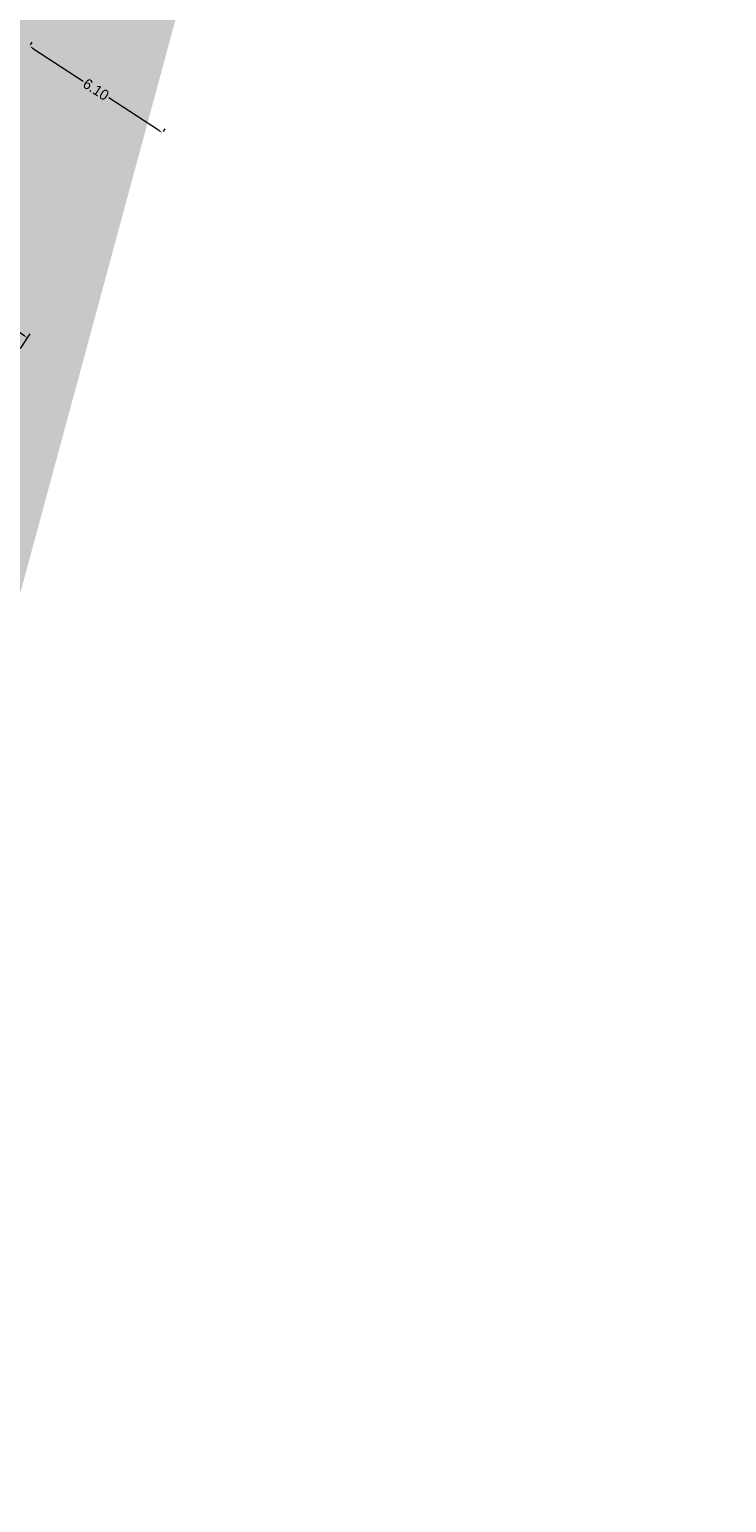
# Model space of a CAD drawing. Header units: inches. Extents: x 0 to 191500, y 0 to 342750.
# Tile 119 of 256: x 186362 to 186389, y 331151 to 331208. Entities that reach past the tile are written whole.
import ezdxf

# ---------------------------------------------------------------- set-up
doc = ezdxf.new("R2010")
doc.units = ezdxf.units.IN
doc.header["$MEASUREMENT"] = 0
doc.linetypes.add('RI-GWA_HUISAANSLUITING', pattern=[23, 4, -1.8, 2.6, -1.8, 4.6, -1.8, 4.6, -1.8])
doc.layers.get('DefPoints').update_dxf_attribs({"lineweight": 20})
for name, color, linetype, lineweight in [('ECW', 150, 'Continuous', 20), ('N-WE-RI-GWA-MAATVOERING-T25', 30, 'RI-GWA_HUISAANSLUITING', 20), ('Tekst algemeen', 7, 'Continuous', 20)]:
    doc.layers.add(name, color=color, linetype=linetype, lineweight=lineweight)
doc.styles.add('Verdana', font='arial.ttf')
doc.dimstyles.get("Standard").update_dxf_attribs({"dimtxt": 0.18, "dimasz": 0.18, "dimexe": 0.18, "dimexo": 0.0625, "dimgap": 0.09, "dimtad": 0, "dimtih": 1, "dimtoh": 1, "dimdec": 4, "dimzin": 0, "dimdsep": 46, "dimtxsty": 'Standard', "dimcen": 0.09, "dimadec": 0, "dimazin": 0, "dimtfac": 1, "dimtdec": 4, "dimtofl": 0, "dimtmove": 0, "dimatfit": 3, "dimfxl": 1, "dimtolj": 1, "dimtzin": 0, "dimarcsym": 0})
doc.dimstyles.new('Waterblock1OP1', dxfattribs={"dimscale": 3, "dimtxt": 30, "dimasz": 20, "dimexe": 2, "dimexo": 1, "dimgap": 5, "dimtad": 1, "dimdec": 1, "dimdsep": 46, "dimtxsty": 'Verdana', "dimcen": -10, "dimse1": 1, "dimse2": 1, "dimadec": 0, "dimazin": 0, "dimtfac": 1, "dimtdec": 1, "dimtmove": 1, "dimatfit": 3, "dimfxl": 1, "dimtolj": 1, "dimtzin": 0, "dimarcsym": 0})
picture_1 = doc.add_image_def('image1.ecw', size_in_pixel=(220000, 285000))

# ---------------------------------------------------------------- blocks, each defined once
blk = doc.blocks.new('*D2741')
at = {"layer": 'DefPoints', "color": 0, "linetype": 'Continuous', "transparency": 16777216}
for p in [(186362.055, 331207.195), (186367.165, 331203.863), (186367.165, 331203.863)]:
    blk.add_point(p, dxfattribs=at)
at = {"layer": 'N-WE-RI-GWA-MAATVOERING-T25', "color": 0, "linetype": 'Continuous', "lineweight": 0, "transparency": 16777216}
for p, q in [((186362.089, 331207.247), (186362.154, 331207.345)), ((186362.206, 331207.096), (186364.116, 331205.851)), ((186367.014, 331203.961), (186365.104, 331205.206)), ((186367.199, 331203.915), (186367.263, 331204.013))]:
    blk.add_line(p, q, dxfattribs=at)
at = {"layer": 'N-WE-RI-GWA-MAATVOERING-T25', "color": 0, "linetype": 'Continuous', "transparency": 16777216}
for points in [[(186362.222, 331207.121), (186362.19, 331207.071), (186362.055, 331207.195)], [(186367.03, 331203.986), (186366.998, 331203.936), (186367.165, 331203.863)]]:
    blk.add_solid(points, dxfattribs=at)
at = {"layer": 'N-WE-RI-GWA-MAATVOERING-T25', "color": 0, "linetype": 'Continuous', "transparency": 16777216, "insert": (186364.61, 331205.529), "char_height": 0.4, "attachment_point": 5, "rotation": 326.8921}
blk.add_mtext('\\A1;6.10', dxfattribs=at)
blk = doc.blocks.new('*D2664')
at = {"layer": 'DefPoints', "color": 0, "linetype": 'Continuous', "transparency": 16777216}
for p in [(186356.903, 331198.639), (186361.98, 331195.989), (186361.677, 331195.525)]:
    blk.add_point(p, dxfattribs=at)
at = {"layer": 'N-WE-RI-GWA-MAATVOERING-T25', "color": 0, "linetype": 'Continuous', "lineweight": 0, "transparency": 16777216}
for p, q in [((186356.937, 331198.691), (186357.303, 331199.253)), ((186357.356, 331199.004), (186359.135, 331197.844)), ((186361.829, 331196.087), (186360.235, 331197.127)), ((186361.711, 331195.578), (186362.078, 331196.14))]:
    blk.add_line(p, q, dxfattribs=at)
at = {"layer": 'N-WE-RI-GWA-MAATVOERING-T25', "color": 0, "linetype": 'Continuous', "transparency": 16777216}
for points in [[(186357.372, 331199.029), (186357.339, 331198.979), (186357.205, 331199.102)], [(186361.845, 331196.112), (186361.812, 331196.062), (186361.98, 331195.989)]]:
    blk.add_solid(points, dxfattribs=at)
at = {"layer": 'N-WE-RI-GWA-MAATVOERING-T25', "color": 0, "linetype": 'Continuous', "transparency": 16777216, "insert": (186359.685, 331197.485), "char_height": 0.4, "attachment_point": 5, "rotation": 326.8921}
blk.add_mtext('\\A1;5.70', dxfattribs=at)

msp = doc.modelspace()

# ---------------------------------------------------------------- dimensions: what is measured, and where the dimension line sits
at = {"layer": 'N-WE-RI-GWA-MAATVOERING-T25', "linetype": 'Continuous'}
dim = msp.add_aligned_dim(p1=(186362.05526, 331207.19456), p2=(186367.16489, 331203.86264), distance=0, dimstyle='Standard', override={"dimtxt": 0.4, "dimtih": 0, "dimdec": 2, "dimdsep": 0, "dimtdec": 2, "dimlwd": 0, "dimlwe": 0}, dxfattribs=at)
dim.commit()
dim.dimension.update_dxf_attribs({"geometry": '*D2741', "text_midpoint": (186364.61007, 331205.5286)})
dim = msp.add_linear_dim(base=(186361.97956, 331195.98902), p1=(186356.90267, 331198.63883), p2=(186361.67724, 331195.52539), angle=326.892133, dimstyle='Standard', override={"dimtxt": 0.4, "dimtih": 0, "dimdec": 2, "dimdsep": 0, "dimtdec": 2, "dimlwd": 0, "dimlwe": 0}, dxfattribs=at)
dim.commit()
dim.dimension.update_dxf_attribs({"geometry": '*D2664', "text_midpoint": (186359.68495, 331197.4853), "dimtype": 161})

# ---------------------------------------------------------------- pictures from other files: only their frames are drawn
at = {"layer": 'ECW'}
image = msp.add_image(picture_1, insert=(180500, 328500), size_in_units=(11000, 14250), dxfattribs=at)
image.dxf.flags = 7

# ---------------------------------------------------------------- leaders
at = {"layer": 'Tekst algemeen'}
msp.add_leader([(186248.73232, 330768.71099), (186249.7877, 330779.09011)], dimstyle='Waterblock1OP1', override={"dimasz": 200}, dxfattribs=at)

doc.saveas('drawing.dxf')
